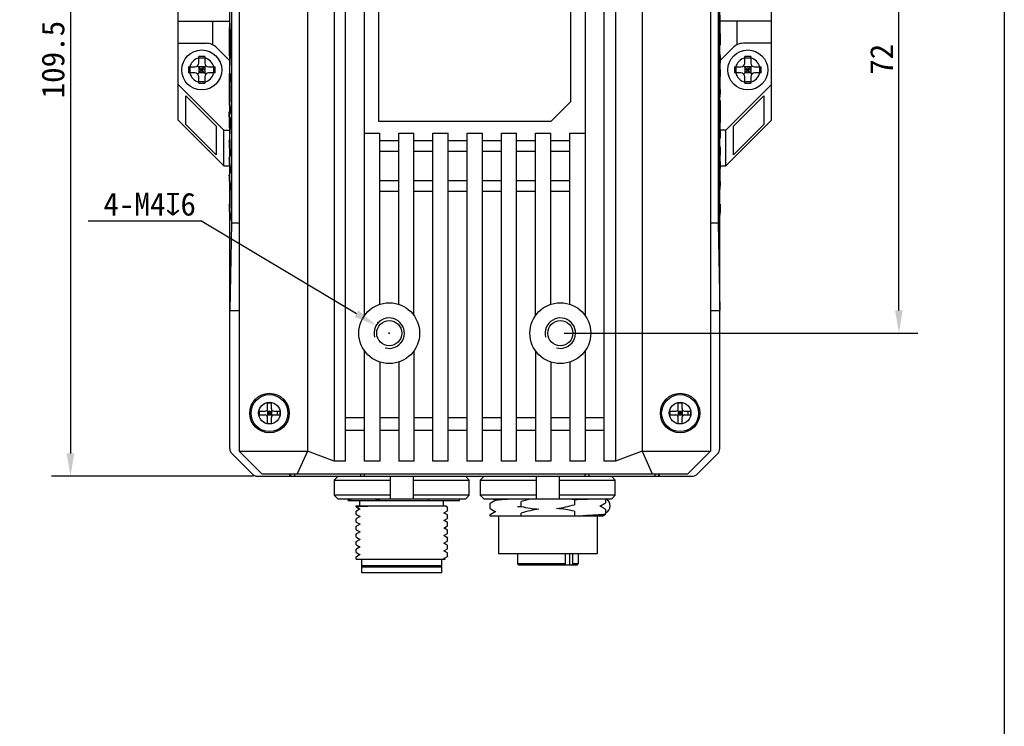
# Model space of a CAD drawing. Header units: millimetres. Extents: x 13 to 449, y -46 to 288.
# Tile 4 of 5: x 320 to 449, y 94 to 187. Entities that reach past the tile are written whole.
import ezdxf

# ---------------------------------------------------------------- set-up
doc = ezdxf.new("R2010")
doc.units = ezdxf.units.MM
doc.header["$LTSCALE"] = 23.1
doc.header["$PDMODE"] = 3
doc.header["$PDSIZE"] = 8
doc.layers.get('0').update_dxf_attribs({"linetype": 'CONTINUOUS'})
doc.layers.get('Defpoints').update_dxf_attribs({"linetype": 'CONTINUOUS'})
doc.layers.add('00_COMPONENTS', color=7, linetype='CONTINUOUS')
doc.layers.add('51__DRAFT_DIMS', color=7, linetype='CONTINUOUS')
doc.styles.get("Standard").update_dxf_attribs({"font": 'simfang.ttf'})
doc.dimstyles.new('DIMSTYLE_2', dxfattribs={"dimtxt": 3, "dimasz": 3, "dimexe": 2.5, "dimexo": 0.5, "dimgap": 0.75, "dimtad": 1, "dimdec": 1, "dimdsep": 46, "dimtxsty": 'STANDARD', "dimblk": '_FILLED', "dimcen": 0.09, "dimclrd": 8, "dimclre": 8, "dimclrt": 256, "dimazin": 2, "dimtp": 0.2, "dimtm": 0.2, "dimtfac": 1, "dimtdec": 1, "dimtofl": 0, "dimtmove": 0, "dimatfit": 3, "dimldrblk": '_FILLED', "dimfxl": 1, "dimtolj": 1, "dimarcsym": 0})
doc.dimstyles.new('DIMSTYLE_3', dxfattribs={"dimtxt": 3, "dimasz": 3, "dimexe": 2.5, "dimexo": 0.5, "dimtad": 1, "dimdsep": 46, "dimtxsty": 'STANDARD', "dimblk": '_FILLED', "dimcen": 0.09, "dimclrd": 8, "dimclre": 8, "dimclrt": 256, "dimazin": 2, "dimtp": 0.1, "dimtm": 0.1, "dimtfac": 1, "dimtofl": 0, "dimtmove": 0, "dimatfit": 1, "dimldrblk": '_FILLED', "dimfxl": 1, "dimtolj": 1, "dimarcsym": 0})

# ---------------------------------------------------------------- blocks, each defined once
blk = doc.blocks.new('_FILLED')
at = {"color": 0, "linetype": 'ByBlock'}
blk.add_solid([(0, 0), (-1, 0.167), (-1, -0.167)], dxfattribs=at)
blk = doc.blocks.new('*D19')
at = {"layer": '51__DRAFT_DIMS', "color": 8, "lineweight": -2}
for p, q in [((391.26, 217.72), (437.78, 217.72)), ((435.28, 148.72), (435.28, 214.72)), ((391.26, 145.72), (437.78, 145.72))]:
    blk.add_line(p, q, dxfattribs=at)
at = {"layer": 'Defpoints', "color": 0}
for p in [(390.76, 217.72), (435.28, 217.72), (390.76, 145.72)]:
    blk.add_point(p, dxfattribs=at)
at = {"layer": '51__DRAFT_DIMS', "color": 8, "lineweight": -2, "xscale": 3, "yscale": 3, "zscale": 3}
for p, rotation in [((435.28, 217.72), 90), ((435.28, 145.72), 270)]:
    blk.add_blockref('_FILLED', p, dxfattribs=dict(at, rotation=rotation))
at = {"layer": '51__DRAFT_DIMS', "insert": (431.49, 181.72), "char_height": 3, "attachment_point": 2, "rotation": 90}
blk.add_mtext('\\A1;72', dxfattribs=at)
blk = doc.blocks.new('*D20')
at = {"layer": '51__DRAFT_DIMS', "color": 8, "lineweight": -2}
for p in [(328.65, 160.49), (363.96, 148.28)]:
    blk.add_line(p, (343.47, 160.49), dxfattribs=at)
at = {"layer": '51__DRAFT_DIMS', "color": 8}
for p, q in [((368.17, 145.72), (368.35, 145.72)), ((368.26, 145.63), (368.26, 145.81))]:
    blk.add_line(p, q, dxfattribs=at)
at = {"layer": 'Defpoints', "color": 0}
for p in [(366.54, 146.75), (369.97, 144.7)]:
    blk.add_point(p, dxfattribs=at)
at = {"layer": '51__DRAFT_DIMS', "color": 8, "linetype": 'ByBlock', "lineweight": -2, "xscale": 3, "yscale": 3, "zscale": 3, "rotation": 329.2212189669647}
blk.add_blockref('_FILLED', (366.54, 146.75), dxfattribs=at)
at = {"layer": '51__DRAFT_DIMS', "insert": (342.84, 164.18), "char_height": 3, "attachment_point": 3}
blk.add_mtext('\\A1;{4-M4{\\fgdt;x}6}', dxfattribs=at)
blk = doc.blocks.new('*D25')
at = {"color": 8, "lineweight": -2}
for p, q in [((350.33, 236.43), (323.84, 236.43)), ((326.34, 233.43), (326.34, 129.92)), ((350.42, 126.92), (323.84, 126.92))]:
    blk.add_line(p, q, dxfattribs=at)
at = {"layer": 'Defpoints', "color": 0}
for p in [(350.83, 236.43), (326.34, 126.92), (350.92, 126.92)]:
    blk.add_point(p, dxfattribs=at)
at = {"color": 8, "lineweight": -2, "xscale": 3, "yscale": 3, "zscale": 3}
for p, rotation in [((326.34, 236.43), 90), ((326.34, 126.92), 270)]:
    blk.add_blockref('_FILLED', p, dxfattribs=dict(at, rotation=rotation))
at = {"insert": (324.06, 181.68), "char_height": 3, "attachment_point": 5, "rotation": 90}
blk.add_mtext('\\A1;109.5', dxfattribs=at)

msp = doc.modelspace()

# ---------------------------------------------------------------- linework, layer by layer
msp.add_lwpolyline([(12.77, 287.771), (449.139, 287.771), (449.139, -46.308), (12.77, -46.308)], close=True)
at = {"layer": '00_COMPONENTS'}
for p, q in [((340.506, 173.723), (340.506, 239.723)), ((418.506, 173.723), (418.506, 239.723)), ((347.297, 130.551), (347.297, 233.062)), ((361.006, 233.557), (361.006, 128.89)), ((362.506, 128.89), (362.506, 233.557)), ((396.506, 128.89), (396.506, 233.557)), ((398.006, 233.557), (398.006, 128.89)), ((411.716, 130.551), (411.716, 233.062)), ((348.506, 232.223), (348.506, 130.223)), ((357.506, 232.223), (357.506, 130.223)), ((401.506, 232.223), (401.506, 130.223)), ((410.506, 232.223), (410.506, 130.223)), ((365.006, 148.055), (365.006, 215.391)), ((394.006, 215.391), (394.006, 148.055)), ((347.506, 203.234), (347.506, 160.212)), ((411.506, 203.234), (411.506, 160.212)), ((366.856, 188.873), (366.856, 173.573)), ((392.156, 176.177), (392.156, 188.873)), ((340.506, 186.723), (347.297, 186.723)), ((345.006, 186.723), (345.006, 183.643)), ((418.506, 186.723), (411.716, 186.723)), ((411.724, 187.501), (411.724, 186.568)), ((414.006, 183.643), (414.006, 186.723)), ((411.765, 184.926), (411.794, 184.497)), ((411.794, 183.6), (411.765, 184.059)), ((411.794, 184.497), (411.794, 183.6)), ((340.506, 183.823), (344.178, 183.823)), ((347.297, 181.532), (345.592, 183.237)), ((413.421, 183.237), (411.716, 181.532)), ((418.506, 183.823), (414.835, 183.823)), ((343.206, 181.223), (343.206, 182.071)), ((344.006, 181.879), (343.206, 181.879)), ((344.006, 182.071), (344.006, 181.223)), ((415.006, 181.223), (415.006, 182.071)), ((415.806, 181.879), (415.006, 181.879)), ((415.806, 182.071), (415.806, 181.223)), ((341.859, 180.723), (342.706, 180.723)), ((342.051, 180.723), (342.051, 179.923)), ((343.06, 179.777), (344.153, 180.87)), ((343.06, 180.87), (344.153, 179.777)), ((344.006, 180.723), (343.206, 180.723)), ((343.206, 180.723), (343.206, 179.923)), ((344.006, 180.323), (343.206, 180.323)), ((343.606, 180.723), (343.606, 179.923)), ((344.006, 180.723), (344.006, 179.923)), ((344.506, 180.723), (345.354, 180.723)), ((345.162, 180.723), (345.162, 179.923)), ((413.659, 180.723), (414.506, 180.723)), ((413.851, 180.723), (413.851, 179.923)), ((414.86, 179.777), (415.953, 180.87)), ((414.86, 180.87), (415.953, 179.777)), ((415.806, 180.723), (415.006, 180.723)), ((415.006, 180.723), (415.006, 179.923)), ((415.806, 180.323), (415.006, 180.323)), ((415.406, 180.723), (415.406, 179.923)), ((415.806, 180.723), (415.806, 179.923)), ((416.306, 180.723), (417.154, 180.723)), ((416.962, 180.723), (416.962, 179.923)), ((342.706, 179.923), (341.859, 179.923)), ((344.006, 179.923), (343.206, 179.923)), ((343.206, 178.576), (343.206, 179.423)), ((344.006, 178.768), (343.206, 178.768)), ((344.006, 179.423), (344.006, 178.576)), ((345.354, 179.923), (344.506, 179.923)), ((347.375, 179.845), (347.346, 179.386)), ((347.346, 178.519), (347.375, 178.948)), ((347.375, 178.948), (347.375, 179.845)), ((414.506, 179.923), (413.659, 179.923)), ((415.806, 179.923), (415.006, 179.923)), ((415.006, 178.576), (415.006, 179.423)), ((415.806, 178.768), (415.006, 178.768)), ((415.806, 179.423), (415.806, 178.576)), ((417.154, 179.923), (416.306, 179.923)), ((346.506, 172.423), (340.506, 178.423)), ((347.218, 178.359), (347.218, 175.842)), ((347.236, 176.505), (347.236, 178.461)), ((418.506, 178.423), (412.506, 172.423)), ((341.506, 173.171), (341.506, 176.923)), ((345.506, 172.923), (341.506, 176.923)), ((347.289, 176.08), (347.236, 176.505)), ((347.289, 177.189), (347.289, 176.08)), ((347.306, 175.945), (347.306, 176.878)), ((392.156, 176.177), (389.556, 173.577)), ((411.716, 175.689), (411.794, 176.315)), ((411.794, 176.315), (411.794, 173.409)), ((417.506, 176.923), (413.506, 172.923)), ((417.506, 176.923), (417.506, 173.171)), ((347.218, 175.842), (347.375, 174.586)), ((347.282, 172.028), (347.218, 174.815)), ((347.218, 174.815), (347.218, 173.685)), ((347.375, 175.388), (347.306, 175.945)), ((347.375, 174.586), (347.375, 175.388)), ((411.776, 175.37), (411.722, 174.936)), ((411.722, 174.936), (411.722, 173.414)), ((411.776, 174.003), (411.776, 175.37)), ((346.506, 167.723), (340.506, 173.723)), ((347.218, 173.685), (347.294, 170.428)), ((347.375, 174.07), (347.282, 172.028)), ((347.375, 173.174), (347.375, 174.07)), ((366.856, 173.573), (389.556, 173.577)), ((412.506, 167.723), (418.506, 173.723)), ((341.506, 173.171), (345.506, 169.171)), ((345.506, 172.923), (345.506, 169.171)), ((346.506, 172.423), (347.297, 172.423)), ((346.506, 167.723), (346.506, 172.423)), ((347.296, 171.443), (347.375, 173.174)), ((412.506, 172.423), (411.716, 172.423)), ((412.506, 167.723), (412.506, 172.423)), ((417.506, 173.171), (413.506, 169.171)), ((413.506, 169.171), (413.506, 172.923)), ((347.218, 171.029), (347.218, 170.227)), ((347.294, 170.428), (347.218, 171.029)), ((347.324, 170.186), (347.296, 171.443)), ((365.006, 172.023), (367.006, 172.023)), ((367.006, 149.523), (367.006, 172.023)), ((369.506, 171.002), (367.006, 171.002)), ((369.506, 172.023), (371.506, 172.023)), ((369.506, 149.523), (369.506, 172.023)), ((371.506, 148.055), (371.506, 172.023)), ((374.006, 171.002), (371.506, 171.002)), ((374.006, 172.023), (376.006, 172.023)), ((374.006, 128.89), (374.006, 172.023)), ((376.006, 128.89), (376.006, 172.023)), ((378.506, 171.002), (376.006, 171.002)), ((378.506, 172.023), (380.506, 172.023)), ((378.506, 128.89), (378.506, 172.023)), ((380.506, 128.89), (380.506, 172.023)), ((383.006, 171.002), (380.506, 171.002)), ((383.006, 172.023), (385.006, 172.023)), ((383.006, 128.89), (383.006, 172.023)), ((385.006, 128.89), (385.006, 172.023)), ((387.506, 171.002), (385.006, 171.002)), ((387.506, 172.023), (389.506, 172.023)), ((387.506, 148.055), (387.506, 172.023)), ((389.506, 149.523), (389.506, 172.023)), ((392.006, 171.002), (389.506, 171.002)), ((392.006, 172.023), (394.006, 172.023)), ((392.006, 149.523), (392.006, 172.023)), ((347.218, 170.227), (347.375, 168.975)), ((347.375, 169.777), (347.324, 170.186)), ((347.375, 168.975), (347.375, 169.777)), ((347.218, 168.807), (347.218, 168.009)), ((347.375, 167.555), (347.218, 168.807)), ((369.506, 169.588), (367.006, 169.588)), ((374.006, 169.588), (371.506, 169.588)), ((378.506, 169.588), (376.006, 169.588)), ((383.006, 169.588), (380.506, 169.588)), ((387.506, 169.588), (385.006, 169.588)), ((392.006, 169.588), (389.506, 169.588)), ((346.506, 167.723), (347.297, 167.723)), ((347.218, 168.009), (347.375, 166.753)), ((347.375, 166.753), (347.375, 167.555)), ((411.716, 167.723), (412.506, 167.723)), ((347.218, 166.54), (347.218, 165.738)), ((347.375, 165.288), (347.218, 166.54)), ((347.218, 165.738), (347.284, 165.218)), ((369.506, 165.759), (367.006, 165.759)), ((374.006, 165.759), (371.506, 165.759)), ((378.506, 165.759), (376.006, 165.759)), ((383.006, 165.759), (380.506, 165.759)), ((387.506, 165.759), (385.006, 165.759)), ((392.006, 165.759), (389.506, 165.759)), ((347.284, 165.218), (347.284, 162.108)), ((347.301, 161.969), (347.301, 165.075)), ((347.301, 165.075), (347.375, 164.486)), ((347.375, 164.486), (347.375, 165.288)), ((369.506, 164.345), (367.006, 164.345)), ((374.006, 164.345), (371.506, 164.345)), ((378.506, 164.345), (376.006, 164.345)), ((383.006, 164.345), (380.506, 164.345)), ((387.506, 164.345), (385.006, 164.345)), ((392.006, 164.345), (389.506, 164.345)), ((347.218, 162.628), (347.218, 161.83)), ((347.284, 162.108), (347.218, 162.628)), ((347.375, 161.375), (347.301, 161.969)), ((411.716, 162.042), (411.794, 162.666)), ((411.794, 161.864), (411.716, 161.24)), ((411.794, 162.666), (411.794, 161.864)), ((347.218, 161.83), (347.375, 160.573)), ((347.375, 160.573), (347.375, 161.375)), ((347.506, 160.212), (347.297, 148.723)), ((347.506, 160.212), (348.506, 160.212)), ((410.506, 160.212), (411.506, 160.212)), ((411.506, 160.212), (411.716, 148.723)), ((347.297, 148.723), (348.506, 148.723)), ((410.506, 148.723), (411.716, 148.723)), ((365.006, 128.89), (365.006, 143.391)), ((371.506, 143.391), (371.506, 128.89)), ((387.506, 143.391), (387.506, 128.89)), ((394.006, 143.391), (394.006, 128.89)), ((367.006, 141.924), (367.006, 128.89)), ((369.506, 141.924), (369.506, 128.89)), ((389.506, 141.924), (389.506, 128.89)), ((392.006, 141.924), (392.006, 128.89)), ((352.256, 136.573), (352.756, 136.573)), ((352.256, 135.773), (352.256, 136.573)), ((352.756, 135.773), (352.756, 136.573)), ((406.256, 136.573), (406.756, 136.573)), ((406.256, 135.773), (406.256, 136.573)), ((406.756, 135.773), (406.756, 136.573)), ((351.156, 135.473), (351.956, 135.473)), ((351.156, 135.473), (351.156, 134.973)), ((351.156, 134.973), (351.956, 134.973)), ((352.168, 135.561), (352.844, 134.885)), ((352.168, 134.885), (352.844, 135.561)), ((352.256, 135.473), (352.756, 135.473)), ((352.256, 135.473), (352.256, 134.973)), ((352.256, 135.223), (352.756, 135.223)), ((352.256, 134.973), (352.756, 134.973)), ((352.256, 133.873), (352.256, 134.673)), ((352.506, 135.473), (352.506, 134.973)), ((352.756, 135.473), (352.756, 134.973)), ((352.756, 133.873), (352.756, 134.673)), ((353.056, 135.473), (353.856, 135.473)), ((353.056, 134.973), (353.856, 134.973)), ((353.856, 135.473), (353.856, 134.973)), ((405.156, 135.473), (405.956, 135.473)), ((405.156, 135.473), (405.156, 134.973)), ((405.156, 134.973), (405.956, 134.973)), ((406.168, 135.561), (406.844, 134.885)), ((406.168, 134.885), (406.844, 135.561)), ((406.256, 135.473), (406.756, 135.473)), ((406.256, 135.473), (406.256, 134.973)), ((406.256, 135.223), (406.756, 135.223)), ((406.256, 134.973), (406.756, 134.973)), ((406.256, 133.873), (406.256, 134.673)), ((406.506, 135.473), (406.506, 134.973)), ((406.756, 135.473), (406.756, 134.973)), ((406.756, 133.873), (406.756, 134.673)), ((407.056, 135.473), (407.856, 135.473)), ((407.056, 134.973), (407.856, 134.973)), ((407.856, 135.473), (407.856, 134.973)), ((352.256, 133.873), (352.756, 133.873)), ((362.506, 134.627), (365.006, 134.627)), ((367.006, 134.627), (369.506, 134.627)), ((371.506, 134.627), (374.006, 134.627)), ((376.006, 134.627), (378.506, 134.627)), ((380.506, 134.627), (383.006, 134.627)), ((385.006, 134.627), (387.506, 134.627)), ((389.506, 134.627), (392.006, 134.627)), ((394.006, 134.627), (396.506, 134.627)), ((406.256, 133.873), (406.756, 133.873)), ((362.506, 132.963), (365.006, 132.963)), ((367.006, 132.963), (369.506, 132.963)), ((371.506, 132.963), (374.006, 132.963)), ((376.006, 132.963), (378.506, 132.963)), ((380.506, 132.963), (383.006, 132.963)), ((385.006, 132.963), (387.506, 132.963)), ((389.506, 132.963), (392.006, 132.963)), ((394.006, 132.963), (396.506, 132.963)), ((347.59, 129.844), (350.217, 127.216)), ((348.506, 130.223), (357.506, 130.223)), ((351.506, 127.223), (348.506, 130.223)), ((357.506, 130.223), (356.165, 127.223)), ((361.006, 128.89), (357.506, 130.223)), ((401.506, 130.223), (398.006, 128.89)), ((401.506, 130.223), (410.506, 130.223)), ((401.506, 130.223), (402.848, 127.223)), ((407.506, 127.223), (410.506, 130.223)), ((408.796, 127.216), (411.423, 129.844)), ((362.506, 128.89), (361.006, 128.89)), ((367.006, 128.89), (365.006, 128.89)), ((371.506, 128.89), (369.506, 128.89)), ((376.006, 128.89), (374.006, 128.89)), ((380.506, 128.89), (378.506, 128.89)), ((385.006, 128.89), (383.006, 128.89)), ((389.506, 128.89), (387.506, 128.89)), ((394.006, 128.89), (392.006, 128.89)), ((398.006, 128.89), (396.506, 128.89)), ((350.925, 126.923), (408.088, 126.923)), ((351.506, 127.223), (407.506, 127.223)), ((355.206, 126.923), (355.206, 127.223)), ((355.285, 127.223), (355.285, 126.923)), ((355.783, 127.223), (355.783, 126.923)), ((361.54, 126.923), (361.032, 126.423)), ((364.474, 127.223), (364.474, 126.923)), ((364.975, 127.223), (364.975, 126.923)), ((368.406, 123.923), (368.406, 126.923)), ((371.406, 126.923), (371.406, 123.923)), ((378.78, 126.423), (378.273, 126.923)), ((380.74, 126.923), (380.232, 126.423)), ((387.606, 123.923), (387.606, 126.923)), ((390.606, 126.923), (390.606, 123.923)), ((394.038, 126.923), (394.038, 127.223)), ((394.539, 126.923), (394.539, 127.223)), ((397.98, 126.423), (397.473, 126.923)), ((403.229, 126.923), (403.229, 127.223)), ((403.728, 126.923), (403.728, 127.223)), ((403.806, 126.923), (403.806, 127.223)), ((361.032, 126.423), (368.406, 126.423)), ((361.032, 126.423), (361.032, 124.423)), ((371.406, 126.423), (378.78, 126.423)), ((378.78, 124.423), (378.78, 126.423)), ((380.232, 126.423), (387.606, 126.423)), ((380.232, 126.423), (380.232, 124.423)), ((390.606, 126.423), (397.98, 126.423)), ((397.98, 124.423), (397.98, 126.423)), ((368.406, 124.423), (361.032, 124.423)), ((361.032, 124.423), (361.54, 123.923)), ((378.78, 124.423), (371.406, 124.423)), ((378.273, 123.923), (378.78, 124.423)), ((387.606, 124.423), (380.232, 124.423)), ((380.232, 124.423), (380.74, 123.923)), ((397.98, 124.423), (390.606, 124.423)), ((397.473, 123.923), (397.98, 124.423)), ((378.273, 123.923), (361.54, 123.923)), ((363.097, 123.887), (362.813, 123.723)), ((362.813, 123.723), (377.506, 123.723)), ((362.986, 123.923), (363.063, 123.879)), ((363.063, 123.879), (363.073, 123.873)), ((363.906, 123.023), (375.599, 123.023)), ((363.906, 122.906), (363.906, 123.023)), ((364.406, 123.023), (364.406, 123.723)), ((373.399, 123.923), (373.399, 123.723)), ((375.406, 123.023), (375.406, 123.723)), ((375.836, 122.886), (375.599, 123.023)), ((377.506, 123.723), (377.506, 123.923)), ((397.473, 123.923), (380.74, 123.923)), ((381.506, 123.327), (381.506, 122.693)), ((382.269, 123.774), (381.517, 123.339)), ((381.961, 123.923), (382.226, 123.77)), ((382.226, 123.77), (382.244, 123.76)), ((385.614, 122.954), (385.614, 123.588)), ((392.599, 123.816), (392.599, 123.182)), ((395.943, 122.995), (396.695, 123.43)), ((395.982, 123.001), (395.968, 123.009)), ((396.706, 123.923), (396.706, 123.443)), ((363.906, 121.906), (363.906, 122.329)), ((363.919, 122.9), (363.999, 122.853)), ((363.919, 121.9), (363.999, 121.853)), ((363.927, 122.342), (363.939, 122.345)), ((364.419, 122.626), (363.933, 122.345)), ((363.999, 122.853), (364.344, 122.654)), ((363.999, 121.853), (364.344, 121.654)), ((364.344, 122.654), (364.406, 122.618)), ((375.421, 122.11), (375.898, 122.386)), ((375.492, 122.086), (375.435, 122.118)), ((375.902, 121.849), (375.492, 122.086)), ((375.895, 122.852), (375.836, 122.886)), ((375.906, 122.396), (375.898, 122.386)), ((375.906, 122.396), (375.906, 122.843)), ((375.906, 121.396), (375.906, 121.843)), ((381.506, 121.826), (381.506, 121.723)), ((381.506, 121.723), (396.337, 121.723)), ((381.518, 122.68), (382.244, 122.26)), ((382.27, 122.274), (381.518, 121.84)), ((382.606, 121.723), (382.606, 116.723)), ((385.104, 122.936), (385.614, 122.954)), ((385.614, 121.723), (385.614, 122.087)), ((392.599, 122.315), (392.599, 121.723)), ((395.606, 121.723), (395.606, 116.723)), ((396.695, 122.589), (395.982, 123.001)), ((396.338, 121.723), (396.695, 121.93)), ((396.706, 122.576), (396.706, 121.943)), ((363.906, 120.906), (363.906, 121.329)), ((363.919, 120.9), (363.999, 120.853)), ((363.927, 121.342), (363.939, 121.345)), ((364.419, 121.626), (363.933, 121.345)), ((364.419, 120.626), (363.933, 120.345)), ((363.999, 120.853), (364.344, 120.654)), ((364.344, 121.654), (364.406, 121.618)), ((364.344, 120.654), (364.405, 120.618)), ((375.421, 121.11), (375.898, 121.386)), ((375.492, 121.086), (375.435, 121.118)), ((375.902, 120.849), (375.492, 121.086)), ((375.906, 121.396), (375.898, 121.386)), ((375.906, 120.396), (375.906, 120.844)), ((363.906, 119.906), (363.906, 120.329)), ((363.906, 118.906), (363.906, 119.329)), ((363.919, 119.9), (363.999, 119.853)), ((363.927, 120.342), (363.939, 120.345)), ((363.927, 119.342), (363.939, 119.345)), ((364.419, 119.626), (363.933, 119.345)), ((363.999, 119.853), (364.344, 119.654)), ((364.344, 119.654), (364.406, 119.618)), ((375.421, 120.11), (375.898, 120.386)), ((375.422, 119.11), (375.898, 119.386)), ((375.492, 120.086), (375.435, 120.118)), ((375.902, 119.849), (375.492, 120.086)), ((375.906, 120.396), (375.898, 120.386)), ((375.906, 119.395), (375.898, 119.386)), ((375.906, 119.395), (375.906, 119.844)), ((363.906, 117.906), (363.906, 118.329)), ((363.919, 117.9), (364.001, 117.852)), ((363.92, 118.899), (364.001, 118.852)), ((363.927, 118.342), (363.939, 118.345)), ((364.419, 118.626), (363.933, 118.345)), ((364.001, 118.852), (364.347, 118.652)), ((364.001, 117.852), (364.347, 117.653)), ((364.347, 118.652), (364.406, 118.618)), ((375.422, 118.11), (375.898, 118.386)), ((375.491, 119.086), (375.435, 119.118)), ((375.491, 118.086), (375.435, 118.118)), ((375.836, 118.887), (375.491, 119.086)), ((375.902, 117.849), (375.491, 118.086)), ((375.895, 118.853), (375.836, 118.887)), ((375.898, 118.851), (375.895, 118.853)), ((375.906, 118.395), (375.898, 118.386)), ((375.906, 118.395), (375.906, 118.843)), ((375.906, 117.396), (375.906, 117.843)), ((363.906, 116.906), (363.906, 117.329)), ((363.919, 116.9), (364.001, 116.852)), ((363.927, 117.342), (363.939, 117.345)), ((364.419, 117.626), (363.933, 117.345)), ((364.419, 116.626), (363.933, 116.345)), ((364.001, 116.852), (364.346, 116.653)), ((364.346, 116.653), (364.406, 116.618)), ((364.347, 117.653), (364.406, 117.618)), ((375.422, 117.11), (375.898, 117.386)), ((375.491, 117.086), (375.435, 117.118)), ((375.902, 116.849), (375.491, 117.086)), ((375.906, 117.396), (375.898, 117.386)), ((375.906, 116.395), (375.906, 116.843)), ((395.606, 116.723), (382.606, 116.723)), ((385.106, 116.723), (385.106, 115.423)), ((391.438, 115.423), (391.438, 116.723)), ((392.005, 115.223), (392.005, 116.723)), ((392.357, 116.723), (392.357, 115.423)), ((393.106, 116.723), (393.106, 115.423)), ((363.906, 116.023), (363.906, 116.329)), ((363.906, 116.023), (375.596, 116.023)), ((363.927, 116.342), (363.939, 116.345)), ((364.656, 115.123), (364.656, 116.023)), ((375.156, 115.123), (375.156, 116.023)), ((375.421, 116.11), (375.898, 116.386)), ((375.491, 116.086), (375.435, 116.118)), ((375.596, 116.026), (375.491, 116.086)), ((391.438, 115.423), (385.106, 115.423)), ((385.306, 115.223), (385.106, 115.423)), ((391.294, 115.223), (391.438, 115.423)), ((392.357, 115.423), (392.213, 115.223)), ((393.106, 115.423), (392.357, 115.423)), ((392.906, 115.223), (393.106, 115.423)), ((375.156, 115.123), (364.656, 115.123)), ((364.756, 115.023), (364.656, 115.123)), ((364.656, 115.023), (375.156, 115.023)), ((364.656, 114.223), (364.656, 115.023)), ((375.156, 114.223), (364.656, 114.223)), ((375.056, 115.023), (375.156, 115.123)), ((375.156, 114.223), (375.156, 115.023)), ((391.294, 115.223), (385.306, 115.223)), ((392.906, 115.223), (391.321, 115.223))]:
    msp.add_line(p, q, dxfattribs=at)
for centre, radius in [((343.606, 180.323), 2.625), ((415.406, 180.323), 2.625), ((368.256, 145.723), 4), ((390.756, 145.723), 4), ((368.256, 145.723), 1.65), ((390.756, 145.723), 1.65), ((352.506, 135.223), 2.6), ((352.506, 135.223), 2.425), ((406.506, 135.223), 2.6), ((406.506, 135.223), 2.425), ((352.506, 135.223), 1.425), ((406.506, 135.223), 1.425)]:
    msp.add_circle(centre, radius, dxfattribs=at)
for centre, radius, start, end in [((303.733, 183.903), 43.626, 0.73857, 1.71701), ((283.233, 184.047), 64.142, 0.69481, 1.46995), ((292.677, 185.479), 119.047, 359.33002, 359.84658), ((427.303, 186.06), 15.577, 180.67651, 182.2098), ((283.546, 183.613), 63.815, 359.97474, 0.76476), ((243.556, 183.559), 103.822, 359.9805, 0.69872), ((344.178, 181.823), 2, 45, 90), ((286.209, 183.561), 61.152, 359.16611, 0.02251), ((260.658, 183.461), 86.72, 359.17351, 0.04148), ((414.835, 181.823), 2, 90, 135), ((343.606, 180.323), 1.625, 104.25003, 165.74997), ((343.606, 120.555), 61.517, 89.62745, 90.37255), ((343.606, 180.323), 1.625, 14.25003, 75.74997), ((415.406, 180.323), 1.625, 104.25003, 165.74997), ((415.406, 120.555), 61.517, 89.62745, 90.37255), ((415.406, 180.323), 1.625, 14.25003, 75.74997), ((403.374, 180.347), 61.517, 179.64986, 180.02242), ((403.374, 180.299), 61.517, 179.97759, 180.35014), ((342.706, 181.223), 0.5, 270, 0), ((344.506, 181.223), 0.5, 180, 270), ((283.838, 180.347), 61.517, 359.97759, 0.35014), ((283.838, 180.299), 61.517, 359.64986, 0.02242), ((350.618, 179.884), 61.161, 359.97749, 0.83382), ((325.063, 179.984), 86.734, 359.95852, 0.82642), ((475.174, 180.347), 61.517, 179.64986, 180.02242), ((475.174, 180.299), 61.517, 179.97759, 180.35014), ((414.506, 181.223), 0.5, 270, 0), ((416.306, 181.223), 0.5, 180, 270), ((355.638, 180.347), 61.517, 359.97759, 0.35014), ((355.638, 180.299), 61.517, 359.64986, 0.02242), ((343.606, 180.323), 1.625, 194.25003, 255.74997), ((342.706, 179.423), 0.5, 0, 90), ((343.606, 180.323), 1.625, 284.25003, 345.74997), ((344.506, 179.423), 0.5, 90, 180), ((282.233, 178.091), 65.055, 0.08856, 0.74406), ((230.169, 177.978), 117.136, 0.1505, 0.68624), ((368.145, 179.542), 43.633, 358.28312, 359.26149), ((347.954, 179.832), 63.825, 359.2353, 0.02525), ((307.959, 179.886), 103.838, 359.30134, 0.0195), ((415.406, 180.323), 1.625, 194.25003, 255.74997), ((414.506, 179.423), 0.5, 0, 90), ((415.406, 180.323), 1.625, 284.25003, 345.74997), ((416.306, 179.423), 0.5, 90, 180), ((343.606, 240.092), 61.517, 269.62745, 270.37255), ((362.882, 177.385), 15.575, 177.79002, 179.32344), ((347.642, 179.397), 64.152, 358.53017, 359.30525), ((415.406, 240.092), 61.517, 269.62745, 270.37255), ((335.393, 173.358), 76.401, 359.25576, 0.03845), ((350.618, 167.773), 61.161, 359.97749, 0.83382), ((325.063, 167.873), 86.734, 359.95852, 0.82642), ((347.954, 167.721), 63.825, 359.23531, 0.02525), ((307.959, 167.775), 103.838, 359.30134, 0.0195), ((368.145, 167.432), 43.632, 358.28311, 359.2615), ((347.642, 167.287), 64.152, 358.53017, 359.30525), ((368.256, 145.723), 2, 255, 195), ((390.756, 145.723), 2, 255, 195), ((351.956, 135.773), 0.3, 270, 0), ((351.956, 134.673), 0.3, 0, 90), ((353.056, 135.773), 0.3, 180, 270), ((353.056, 134.673), 0.3, 90, 180), ((353.879, 135.223), 0.372, 145.30431, 214.69569), ((405.956, 135.773), 0.3, 270, 0), ((405.956, 134.673), 0.3, 0, 90), ((407.056, 135.773), 0.3, 180, 270), ((407.056, 134.673), 0.3, 90, 180), ((407.879, 135.223), 0.372, 145.30431, 214.69569), ((371.533, 106.453), 17.999, 103.92249, 106.36189), ((388.851, 108.003), 16.251, 76.66529, 78.43265), ((396.319, 123.023), 1, 292.77619, 64.17974), ((364.201, 121.215), 1.16, 102.56969, 103.01551), ((375.888, 122.825), 0.0269, 59.68595, 62.47569), ((364.169, 120.359), 1.012, 102.58398, 103.09331), ((364.123, 119.562), 0.804, 102.57569, 103.21944), ((364.113, 118.609), 0.756, 102.58311, 103.26513), ((364.134, 117.514), 0.854, 102.57609, 103.18075), ((375.888, 118.825), 0.027, 59.49647, 62.55632), ((364.148, 116.45), 0.919, 102.57917, 103.14046), ((364.14, 115.486), 0.882, 102.57985, 103.16472)]:
    msp.add_arc(centre, radius, start, end, dxfattribs=at)
for centre, major_axis, ratio, start_param, end_param in [((348.297, 130.551), (-0.924, -0.383), 0.9995986, -0.3925571, 0.3925571), ((410.715, 130.551), (0.924, -0.383), 0.9995986, -0.3925571, 0.3925571), ((350.925, 127.923), (1.001, 0), 0.999315, -2.3565371, -1.5707963), ((408.088, 127.923), (-1.001, 0), 0.999315, 1.5707963, 2.3565371)]:
    msp.add_ellipse(centre, major_axis=major_axis, ratio=ratio, start_param=start_param, end_param=end_param, dxfattribs=at)
for points in [[(347.286, 186.72), (347.265, 186.72), (347.248, 186.483), (347.235, 186.012)], [(347.297, 186.7), (347.293, 186.713), (347.29, 186.72), (347.286, 186.72)], [(347.329, 186.363), (347.319, 186.545), (347.308, 186.657), (347.297, 186.7)], [(411.724, 186.568), (411.724, 186.248), (411.725, 186.019), (411.727, 185.876)], [(347.235, 186.012), (347.222, 185.541), (347.216, 184.932), (347.216, 184.187)], [(347.233, 184.183), (347.233, 184.674), (347.238, 185.083), (347.247, 185.418)], [(347.247, 185.418), (347.256, 185.754), (347.269, 185.922), (347.284, 185.922)], [(347.284, 185.922), (347.289, 185.922), (347.293, 185.91), (347.297, 185.887)], [(347.297, 185.887), (347.302, 185.855), (347.308, 185.803), (347.314, 185.73)], [(347.314, 185.73), (347.324, 185.603), (347.332, 185.431), (347.339, 185.21)], [(347.354, 185.693), (347.347, 185.963), (347.338, 186.184), (347.329, 186.363)], [(411.736, 184.667), (411.732, 184.779), (411.728, 184.943), (411.723, 185.16)], [(411.737, 185.46), (411.745, 185.262), (411.754, 185.081), (411.765, 184.926)], [(347.216, 184.187), (347.216, 183.303), (347.224, 182.554), (347.242, 181.936)], [(347.254, 182.52), (347.24, 183), (347.233, 183.552), (347.233, 184.183)], [(411.765, 184.059), (411.755, 184.214), (411.745, 184.415), (411.736, 184.667)], [(347.354, 182.671), (347.35, 182.382), (347.344, 182.165), (347.336, 182.018)], [(347.242, 181.936), (347.256, 181.415), (347.275, 181.115), (347.297, 181.034)], [(347.297, 181.831), (347.28, 181.908), (347.265, 182.137), (347.254, 182.52)], [(347.311, 181.801), (347.306, 181.801), (347.301, 181.811), (347.297, 181.831)], [(347.31, 181.011), (347.322, 181.011), (347.333, 181.109), (347.344, 181.314)], [(347.336, 182.018), (347.328, 181.87), (347.32, 181.801), (347.311, 181.801)], [(347.344, 181.314), (347.355, 181.518), (347.363, 181.817), (347.369, 182.21)], [(411.716, 182.412), (411.72, 182.427), (411.724, 182.434), (411.728, 182.434)], [(411.729, 181.644), (411.725, 181.644), (411.72, 181.635), (411.716, 181.615)], [(411.728, 182.434), (411.741, 182.434), (411.752, 182.336), (411.763, 182.131)], [(411.755, 181.427), (411.747, 181.575), (411.739, 181.644), (411.729, 181.644)], [(411.773, 180.774), (411.769, 181.063), (411.762, 181.28), (411.755, 181.427)], [(411.763, 182.131), (411.773, 181.926), (411.782, 181.628), (411.788, 181.235)], [(347.234, 180.09), (347.228, 179.943), (347.224, 179.742), (347.222, 179.488)], [(347.257, 180.311), (347.247, 180.311), (347.24, 180.237), (347.234, 180.09)], [(347.288, 179.833), (347.28, 180.152), (347.269, 180.311), (347.257, 180.311)], [(347.297, 181.034), (347.301, 181.019), (347.305, 181.011), (347.31, 181.011)], [(347.222, 179.488), (347.22, 179.231), (347.218, 178.854), (347.218, 178.359)], [(347.236, 178.461), (347.236, 178.768), (347.236, 178.985), (347.237, 179.115)], [(347.237, 179.115), (347.239, 179.243), (347.241, 179.345), (347.244, 179.426)], [(347.244, 179.426), (347.248, 179.505), (347.252, 179.546), (347.256, 179.546)], [(347.256, 179.546), (347.262, 179.546), (347.267, 179.493), (347.271, 179.386)], [(347.271, 179.386), (347.276, 179.28), (347.28, 179.128), (347.283, 178.936)], [(347.297, 179.381), (347.294, 179.56), (347.292, 179.711), (347.288, 179.833)], [(347.317, 178.779), (347.313, 178.666), (347.309, 178.502), (347.305, 178.285)], [(347.346, 179.386), (347.336, 179.231), (347.326, 179.03), (347.317, 178.779)], [(347.288, 178.191), (347.289, 178.036), (347.289, 177.7), (347.289, 177.189)], [(347.306, 176.878), (347.306, 177.197), (347.307, 177.426), (347.308, 177.569)], [(347.319, 177.986), (347.326, 178.183), (347.336, 178.364), (347.346, 178.519)], [(411.716, 177.559), (411.721, 177.591), (411.727, 177.643), (411.733, 177.715)], [(411.733, 177.715), (411.743, 177.842), (411.751, 178.014), (411.758, 178.235)], [(411.773, 177.752), (411.766, 177.482), (411.757, 177.261), (411.747, 177.081)], [(411.747, 177.081), (411.737, 176.901), (411.727, 176.79), (411.716, 176.746)], [(411.775, 173.27), (411.776, 173.397), (411.776, 173.643), (411.776, 174.003)], [(411.722, 173.414), (411.722, 172.922), (411.724, 172.587), (411.728, 172.411)], [(411.728, 172.411), (411.732, 172.235), (411.737, 172.145), (411.744, 172.145)], [(411.744, 172.145), (411.749, 172.145), (411.754, 172.19), (411.759, 172.28)], [(411.759, 172.28), (411.763, 172.37), (411.767, 172.497), (411.77, 172.653)], [(411.788, 172.366), (411.783, 172.055), (411.777, 171.801), (411.769, 171.613)], [(411.77, 172.653), (411.772, 172.812), (411.774, 173.017), (411.775, 173.27)], [(411.725, 171.569), (411.721, 171.672), (411.718, 171.807), (411.716, 171.975)], [(411.744, 171.326), (411.737, 171.326), (411.73, 171.408), (411.725, 171.569)], [(411.769, 171.613), (411.761, 171.424), (411.753, 171.326), (411.744, 171.326)], [(411.716, 170.302), (411.72, 170.316), (411.724, 170.323), (411.728, 170.323)], [(411.728, 170.323), (411.741, 170.323), (411.752, 170.225), (411.763, 170.021)], [(411.763, 170.021), (411.773, 169.816), (411.782, 169.517), (411.788, 169.124)], [(411.729, 169.534), (411.725, 169.534), (411.72, 169.524), (411.716, 169.505)], [(411.755, 169.317), (411.747, 169.464), (411.739, 169.534), (411.729, 169.534)], [(411.773, 168.663), (411.769, 168.952), (411.762, 169.169), (411.755, 169.317)], [(411.733, 165.605), (411.743, 165.731), (411.751, 165.903), (411.758, 166.124)], [(411.716, 165.449), (411.721, 165.48), (411.727, 165.533), (411.733, 165.605)], [(411.747, 164.971), (411.737, 164.791), (411.727, 164.679), (411.716, 164.635)], [(411.773, 165.641), (411.766, 165.371), (411.757, 165.15), (411.747, 164.971)], [(386.948, 123.923), (386.499, 123.83), (386.054, 123.716), (385.614, 123.588)], [(375.898, 122.85), (375.897, 122.851), (375.896, 122.852), (375.895, 122.852)], [(375.9, 122.847), (375.9, 122.848), (375.899, 122.849), (375.898, 122.85)], [(375.9, 118.847), (375.9, 118.848), (375.899, 118.85), (375.898, 118.851)]]:
    msp.add_open_spline(points, degree=3, dxfattribs=at)
for points, knots in [([(363.097, 123.887), (363.103, 123.891), (363.12, 123.898), (363.166, 123.911), (363.205, 123.918), (363.235, 123.923)], [0, 0, 0, 0, 0.154412, 0.3719203, 1, 1, 1, 1]), ([(364.701, 122.98), (364.786, 122.983), (365.19, 123), (365.593, 123.013), (365.911, 123.023)], [0, 0, 0, 0, 0.2119971, 1, 1, 1, 1]), ([(381.517, 123.339), (381.515, 123.338), (381.511, 123.335), (381.506, 123.33), (381.506, 123.327)], [0, 0, 0, 0, 0.3341356, 1, 1, 1, 1]), ([(382.269, 123.774), (382.275, 123.778), (382.293, 123.785), (382.325, 123.793), (382.367, 123.803), (382.443, 123.816), (382.564, 123.832), (382.739, 123.851), (382.953, 123.869), (383.206, 123.887), (383.494, 123.906), (383.699, 123.917), (383.807, 123.923)], [0, 0, 0, 0, 0.014958, 0.0362516, 0.0640318, 0.0983451, 0.1865154, 0.3004208, 0.4395253, 0.6032121, 0.790489, 1, 1, 1, 1]), ([(390.271, 122.676), (390.665, 122.728), (391.448, 122.869), (392.218, 123.07), (392.599, 123.182)], [0, 0, 0, 0, 0.4999806, 1, 1, 1, 1]), ([(395.192, 123.923), (394.801, 123.903), (393.937, 123.865), (393.073, 123.833), (392.599, 123.816)], [0, 0, 0, 0, 0.4520817, 1, 1, 1, 1]), ([(396.695, 123.43), (396.697, 123.431), (396.702, 123.434), (396.706, 123.439), (396.706, 123.443)], [0, 0, 0, 0, 0.3362146, 1, 1, 1, 1]), ([(363.948, 122.925), (363.937, 122.923), (363.924, 122.919), (363.91, 122.912), (363.906, 122.908), (363.906, 122.906)], [0, 0, 0, 0, 0.6937811, 0.8862971, 1, 1, 1, 1]), ([(363.906, 122.906), (363.906, 122.903), (363.917, 122.895), (363.927, 122.893), (363.934, 122.891)], [0, 0, 0, 0, 0.3184226, 1, 1, 1, 1]), ([(363.906, 122.329), (363.906, 122.331), (363.914, 122.338), (363.922, 122.34), (363.927, 122.342)], [0, 0, 0, 0, 0.3319334, 1, 1, 1, 1]), ([(363.948, 121.925), (363.937, 121.923), (363.924, 121.919), (363.91, 121.912), (363.906, 121.908), (363.906, 121.906)], [0, 0, 0, 0, 0.6937997, 0.8862859, 1, 1, 1, 1]), ([(363.906, 121.906), (363.906, 121.902), (363.917, 121.895), (363.927, 121.893), (363.934, 121.891)], [0, 0, 0, 0, 0.3180475, 1, 1, 1, 1]), ([(363.919, 122.9), (363.917, 122.901), (363.914, 122.903), (363.912, 122.908), (363.916, 122.913), (363.919, 122.915), (363.922, 122.916)], [0, 0, 0, 0, 0.2847516, 0.4673849, 0.6719137, 1, 1, 1, 1]), ([(363.933, 121.92), (363.934, 121.921), (363.939, 121.922), (363.945, 121.924), (363.949, 121.925)], [0, 0, 0, 0, 0.2241186, 1, 1, 1, 1]), ([(363.948, 122.925), (363.982, 122.931), (364.069, 122.942), (364.229, 122.954), (364.446, 122.967), (364.61, 122.975), (364.701, 122.98)], [0, 0, 0, 0, 0.135224, 0.348333, 0.6375339, 1, 1, 1, 1]), ([(363.948, 122.347), (363.952, 122.348), (363.967, 122.351), (363.983, 122.354), (363.996, 122.357)], [0, 0, 0, 0, 0.2164603, 1, 1, 1, 1]), ([(375.902, 122.848), (375.903, 122.848), (375.904, 122.847), (375.906, 122.845), (375.906, 122.843)], [0, 0, 0, 0, 0.3353132, 1, 1, 1, 1]), ([(375.906, 121.843), (375.906, 121.844), (375.906, 121.846), (375.903, 121.847), (375.902, 121.848)], [0, 0, 0, 0, 0.1874074, 1, 1, 1, 1]), ([(381.518, 122.68), (381.516, 122.681), (381.511, 122.684), (381.506, 122.689), (381.506, 122.693)], [0, 0, 0, 0, 0.3366933, 1, 1, 1, 1]), ([(381.518, 121.84), (381.516, 121.839), (381.511, 121.836), (381.506, 121.831), (381.506, 121.827)], [0, 0, 0, 0, 0.3398654, 1, 1, 1, 1]), ([(385.614, 122.954), (385.996, 122.863), (386.768, 122.708), (387.55, 122.619), (387.942, 122.594)], [0, 0, 0, 0, 0.5000213, 1, 1, 1, 1]), ([(387.942, 122.594), (387.548, 122.542), (386.765, 122.401), (385.995, 122.199), (385.614, 122.087)], [0, 0, 0, 0, 0.49998, 1, 1, 1, 1]), ([(392.599, 122.315), (392.217, 122.406), (391.446, 122.562), (390.664, 122.651), (390.271, 122.676)], [0, 0, 0, 0, 0.5000236, 1, 1, 1, 1]), ([(396.695, 121.93), (396.685, 121.924), (396.655, 121.914), (396.599, 121.902), (396.521, 121.89), (396.422, 121.877), (396.301, 121.864), (396.099, 121.846), (395.795, 121.824), (395.373, 121.799), (394.878, 121.773), (394.315, 121.748), (393.918, 121.732), (393.709, 121.723)], [0, 0, 0, 0, 0.0119794, 0.0310278, 0.0572661, 0.0906799, 0.1311983, 0.178717, 0.2942127, 0.4358689, 0.6020509, 0.7908246, 1, 1, 1, 1]), ([(396.695, 122.589), (396.697, 122.588), (396.702, 122.585), (396.706, 122.58), (396.706, 122.576)], [0, 0, 0, 0, 0.3367251, 1, 1, 1, 1]), ([(396.706, 121.943), (396.706, 121.942), (396.705, 121.936), (396.699, 121.932), (396.695, 121.93)], [0, 0, 0, 0, 0.1882231, 1, 1, 1, 1]), ([(363.906, 121.329), (363.906, 121.331), (363.914, 121.338), (363.921, 121.34), (363.927, 121.342)], [0, 0, 0, 0, 0.333257, 1, 1, 1, 1]), ([(363.948, 120.925), (363.937, 120.923), (363.924, 120.919), (363.91, 120.912), (363.906, 120.908), (363.906, 120.906)], [0, 0, 0, 0, 0.6937923, 0.8863382, 1, 1, 1, 1]), ([(363.906, 120.906), (363.906, 120.902), (363.917, 120.895), (363.927, 120.893), (363.934, 120.891)], [0, 0, 0, 0, 0.3182157, 1, 1, 1, 1]), ([(363.919, 120.9), (363.917, 120.901), (363.914, 120.903), (363.912, 120.908), (363.916, 120.913), (363.919, 120.915), (363.922, 120.916)], [0, 0, 0, 0, 0.2855113, 0.4685844, 0.6727331, 1, 1, 1, 1]), ([(363.948, 121.347), (363.952, 121.348), (363.967, 121.351), (363.982, 121.354), (363.994, 121.357)], [0, 0, 0, 0, 0.2172934, 1, 1, 1, 1]), ([(375.906, 120.844), (375.906, 120.844), (375.906, 120.846), (375.903, 120.848), (375.902, 120.849)], [0, 0, 0, 0, 0.1893612, 1, 1, 1, 1]), ([(363.906, 120.329), (363.906, 120.331), (363.914, 120.338), (363.921, 120.34), (363.927, 120.342)], [0, 0, 0, 0, 0.3333823, 1, 1, 1, 1]), ([(363.948, 119.925), (363.937, 119.923), (363.924, 119.919), (363.91, 119.912), (363.906, 119.908), (363.906, 119.906)], [0, 0, 0, 0, 0.693702, 0.8862236, 1, 1, 1, 1]), ([(363.906, 119.906), (363.906, 119.903), (363.916, 119.896), (363.925, 119.893), (363.931, 119.891)], [0, 0, 0, 0, 0.3226373, 1, 1, 1, 1]), ([(363.906, 119.329), (363.906, 119.331), (363.914, 119.338), (363.922, 119.34), (363.927, 119.342)], [0, 0, 0, 0, 0.3328043, 1, 1, 1, 1]), ([(363.92, 119.9), (363.918, 119.901), (363.915, 119.903), (363.912, 119.908), (363.917, 119.913), (363.92, 119.915), (363.923, 119.917)], [0, 0, 0, 0, 0.2844459, 0.464367, 0.6681325, 1, 1, 1, 1]), ([(363.948, 120.347), (363.951, 120.348), (363.966, 120.351), (363.98, 120.354), (363.991, 120.356)], [0, 0, 0, 0, 0.2186895, 1, 1, 1, 1]), ([(363.948, 119.347), (363.951, 119.348), (363.966, 119.351), (363.98, 119.354), (363.991, 119.356)], [0, 0, 0, 0, 0.2187585, 1, 1, 1, 1]), ([(375.906, 119.844), (375.906, 119.844), (375.906, 119.847), (375.903, 119.848), (375.902, 119.849)], [0, 0, 0, 0, 0.1889039, 1, 1, 1, 1]), ([(363.948, 118.925), (363.937, 118.923), (363.924, 118.919), (363.91, 118.912), (363.906, 118.908), (363.906, 118.906)], [0, 0, 0, 0, 0.6938784, 0.8862938, 1, 1, 1, 1]), ([(363.906, 118.906), (363.906, 118.902), (363.917, 118.895), (363.927, 118.893), (363.934, 118.891)], [0, 0, 0, 0, 0.3179654, 1, 1, 1, 1]), ([(363.906, 118.329), (363.906, 118.331), (363.914, 118.338), (363.922, 118.34), (363.927, 118.342)], [0, 0, 0, 0, 0.3327781, 1, 1, 1, 1]), ([(363.948, 117.925), (363.937, 117.923), (363.924, 117.919), (363.91, 117.912), (363.906, 117.908), (363.906, 117.906)], [0, 0, 0, 0, 0.6937697, 0.8863245, 1, 1, 1, 1]), ([(363.906, 117.906), (363.906, 117.902), (363.917, 117.895), (363.927, 117.893), (363.934, 117.891)], [0, 0, 0, 0, 0.3179057, 1, 1, 1, 1]), ([(363.92, 117.9), (363.918, 117.901), (363.914, 117.903), (363.911, 117.911), (363.918, 117.914), (363.922, 117.916)], [0, 0, 0, 0, 0.2925877, 0.4794898, 1, 1, 1, 1]), ([(363.921, 118.9), (363.919, 118.901), (363.915, 118.903), (363.912, 118.911), (363.919, 118.914), (363.923, 118.916)], [0, 0, 0, 0, 0.2955687, 0.4826628, 1, 1, 1, 1]), ([(363.948, 118.347), (363.952, 118.348), (363.967, 118.352), (363.983, 118.355), (363.996, 118.357)], [0, 0, 0, 0, 0.2165023, 1, 1, 1, 1]), ([(375.895, 118.853), (375.894, 118.853), (375.888, 118.856), (375.881, 118.858), (375.876, 118.859)], [0, 0, 0, 0, 0.1892856, 1, 1, 1, 1]), ([(375.902, 118.849), (375.903, 118.848), (375.904, 118.847), (375.906, 118.845), (375.906, 118.843)], [0, 0, 0, 0, 0.3345365, 1, 1, 1, 1]), ([(375.906, 117.843), (375.906, 117.844), (375.906, 117.846), (375.903, 117.847), (375.902, 117.848)], [0, 0, 0, 0, 0.1872869, 1, 1, 1, 1]), ([(363.906, 117.329), (363.906, 117.331), (363.914, 117.338), (363.921, 117.34), (363.927, 117.342)], [0, 0, 0, 0, 0.3330364, 1, 1, 1, 1]), ([(363.948, 116.925), (363.937, 116.923), (363.924, 116.919), (363.91, 116.912), (363.906, 116.908), (363.906, 116.906)], [0, 0, 0, 0, 0.6937389, 0.8862399, 1, 1, 1, 1]), ([(363.906, 116.906), (363.906, 116.902), (363.917, 116.895), (363.927, 116.893), (363.934, 116.891)], [0, 0, 0, 0, 0.317945, 1, 1, 1, 1]), ([(363.92, 116.9), (363.918, 116.901), (363.914, 116.903), (363.912, 116.908), (363.916, 116.913), (363.92, 116.915), (363.922, 116.916)], [0, 0, 0, 0, 0.2843104, 0.4657349, 0.6701565, 1, 1, 1, 1]), ([(363.948, 117.347), (363.952, 117.348), (363.967, 117.351), (363.982, 117.354), (363.994, 117.357)], [0, 0, 0, 0, 0.2173205, 1, 1, 1, 1]), ([(375.906, 116.843), (375.906, 116.844), (375.906, 116.846), (375.903, 116.848), (375.902, 116.849)], [0, 0, 0, 0, 0.1878535, 1, 1, 1, 1]), ([(363.906, 116.329), (363.906, 116.331), (363.914, 116.338), (363.921, 116.34), (363.927, 116.342)], [0, 0, 0, 0, 0.3339055, 1, 1, 1, 1]), ([(363.948, 116.347), (363.952, 116.348), (363.967, 116.351), (363.982, 116.354), (363.994, 116.357)], [0, 0, 0, 0, 0.2173094, 1, 1, 1, 1]), ([(375.906, 116.395), (375.906, 116.394), (375.905, 116.39), (375.901, 116.387), (375.898, 116.386)], [0, 0, 0, 0, 0.1881904, 1, 1, 1, 1])]:
    msp.add_open_spline(points, degree=3, knots=knots, dxfattribs=at)
at = {"layer": '51__DRAFT_DIMS'}
msp.add_arc((368.256, 145.723), 2, 133.76868, 180, dxfattribs=at)

# ---------------------------------------------------------------- dimensions: what is measured, and where the dimension line sits
dim = msp.add_linear_dim(base=(326.341, 126.923), p1=(350.834, 236.433), p2=(350.925, 126.923), angle=90, dimstyle='DIMSTYLE_2')
dim.commit()
dim.dimension.update_dxf_attribs({"geometry": '*D25', "text_midpoint": (324.065, 181.678)})
at = {"layer": '51__DRAFT_DIMS', "color": 7}
dim = msp.add_linear_dim(base=(435.277, 217.723), p1=(390.756, 145.723), p2=(390.756, 217.723), angle=90, dimstyle='DIMSTYLE_2', dxfattribs=at)
dim.commit()
dim.dimension.update_dxf_attribs({"geometry": '*D19', "text_midpoint": (435.277, 181.723), "dimtype": 160})
at = {"layer": '51__DRAFT_DIMS', "color": 4}
dim = msp.add_diameter_dim_2p(p1=(369.975, 144.7), p2=(366.538, 146.747), text='{4-M<>{\\fgdt;x}6}', dimstyle='DIMSTYLE_3', override={"dimtih": 1, "dimtoh": 1, "dimpost": '<>'}, dxfattribs=at)
dim.commit()
dim.dimension.update_dxf_attribs({"geometry": '*D20', "text_midpoint": (335.747, 160.488), "dimtype": 163})

doc.saveas('drawing.dxf')
